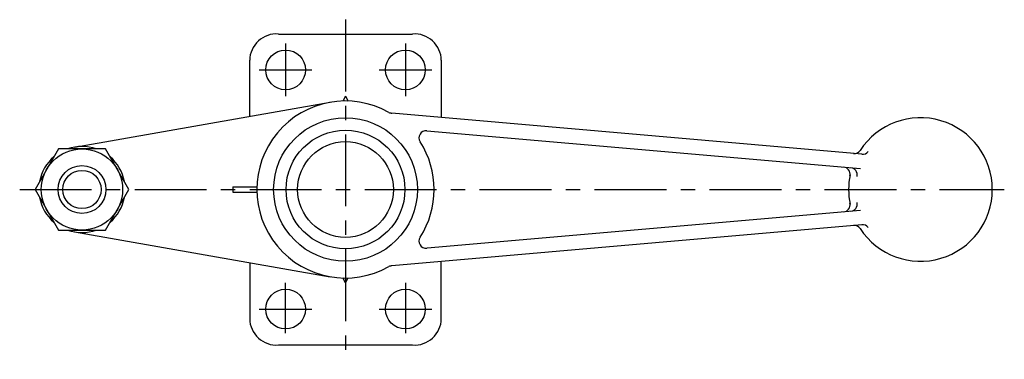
# Model space of a CAD drawing. Extents: x 22 to 228, y 79 to 150.
import ezdxf

# ---------------------------------------------------------------- set-up
doc = ezdxf.new("R2010")
doc.units = 0
doc.header["$LTSCALE"] = 12
doc.linetypes.add('CENTER', pattern=[2, 1.25, -0.25, 0.25, -0.25])
doc.layers.get('0').update_dxf_attribs({"linetype": 'CONTINUOUS'})
doc.layers.add('BRAUER-1', color=1, linetype='CENTER')

msp = doc.modelspace()

# ---------------------------------------------------------------- linework, layer by layer
for p, q in [((76, 147.322649), (104, 147.322649)), ((70, 130.097691), (70, 141.822649)), ((110, 141.822649), (110, 129.85588)), ((90.000001, 134.321755), (89.417877, 133.313488)), ((90.000001, 134.321755), (90.582124, 133.313488)), ((33.445455, 123.687375), (86.804545, 133.044588)), ((197.757994, 122.178051), (99.675801, 130.75913)), ((106.968727, 127.109623), (197.496527, 119.189466)), ((30.1, 123.309698), (25.2, 114.822649)), ((39.9, 123.309697), (30.1, 123.309698)), ((44.8, 114.822648), (39.9, 123.309697)), ((66.5, 115.392649), (71.507926, 115.392649)), ((66.5, 115.392649), (66.5, 114.252649)), ((25.2, 114.822649), (30.1, 106.3356)), ((39.9, 106.3356), (44.8, 114.822648)), ((66.5, 114.252649), (71.507926, 114.252649)), ((197.496524, 110.455834), (107.021654, 102.540309)), ((197.757992, 107.46725), (99.675808, 98.886171)), ((30.1, 106.3356), (39.9, 106.3356)), ((33.445455, 105.957921), (86.804545, 96.600709)), ((70, 99.547606), (70, 87.822649)), ((110, 87.822649), (110, 99.789421)), ((90, 95.323543), (89.417877, 96.33181)), ((90, 95.323543), (90.582123, 96.33181)), ((76, 82.322649), (104, 82.322649))]:
    msp.add_line(p, q)
for centre, radius in [((77.5, 139.822649), 4.15), ((102.5, 139.822649), 4.15), ((90, 114.822649), 15), ((90, 114.822649), 12.4), ((35, 114.822649), 8.487049), ((90, 114.822649), 10), ((35, 114.822649), 5), ((35, 114.822649), 4), ((77.5, 89.822649), 4.15), ((102.5, 89.822649), 4.15)]:
    msp.add_circle(centre, radius)
for centre, radius, start, end in [((75.590489, 141.74666), 5.591006, 85.799635, 179.22126), ((104.409511, 141.74666), 5.591006, 0.77874, 94.200365), ((90, 114.822649), 18.5, 60.637931, 299.362083), ((99.806535, 132.253423), 1.5, 240.638067, 265.000003), ((210, 114.822649), 15, 213.055733, 146.944261), ((106.837993, 125.615331), 1.5, 84.999989, 212.658736), ((35, 114.822649), 8.999999, 70.562567, 109.437411), ((90, 114.822649), 18.5, 327.341281, 32.658733), ((35, 114.822649), 9, 130.562564, 169.437431), ((35, 114.822649), 9, 10.562564, 49.437431), ((196.170687, 123.822649), 1.499997, 265.000003, 326.944264), ((197.888727, 123.672343), 1.5, 265.000003, 323.844442), ((193.810046, 118.006262), 1.5, 348.875228, 85), ((195.313784, 117.874705), 1.499997, 348.259939, 85.000011), ((210, 114.822649), 15, 168.260028, 191.73995), ((35, 114.822649), 9, 190.562567, 229.437433), ((35, 114.822649), 9, 310.562567, 349.437433), ((193.810046, 111.639039), 1.5, 275, 11.124761), ((195.313782, 111.770599), 1.5, 275, 11.739947), ((196.170683, 105.822649), 1.5, 33.055731, 94.999975), ((197.888725, 105.972958), 1.5, 36.155544, 94.999997), ((35, 114.822649), 9, 250.562567, 289.437433), ((106.837996, 104.02997), 1.5, 147.3414, 275), ((99.806542, 97.391879), 1.5, 94.999997, 119.362081), ((75.590489, 87.898637), 5.591006, 180.77874, 274.200365), ((104.409511, 87.898637), 5.591006, 265.799635, 359.22126)]:
    msp.add_arc(centre, radius, start, end)
at = {"layer": 'BRAUER-1'}
for p, q in [((90, 150.322649), (90, 79.322649)), ((77.5, 145.322649), (77.5, 134.322649)), ((102.5, 145.322649), (102.5, 134.322649)), ((72, 139.822649), (83, 139.822649)), ((97, 139.822649), (108, 139.822649)), ((22, 114.822649), (227.5, 114.822649)), ((77.5, 84.822649), (77.5, 95.322649)), ((102.5, 95.322649), (102.5, 84.822649)), ((72, 89.822649), (83, 89.822649)), ((97, 89.822649), (108, 89.822649))]:
    msp.add_line(p, q, dxfattribs=at)

doc.saveas('drawing.dxf')
